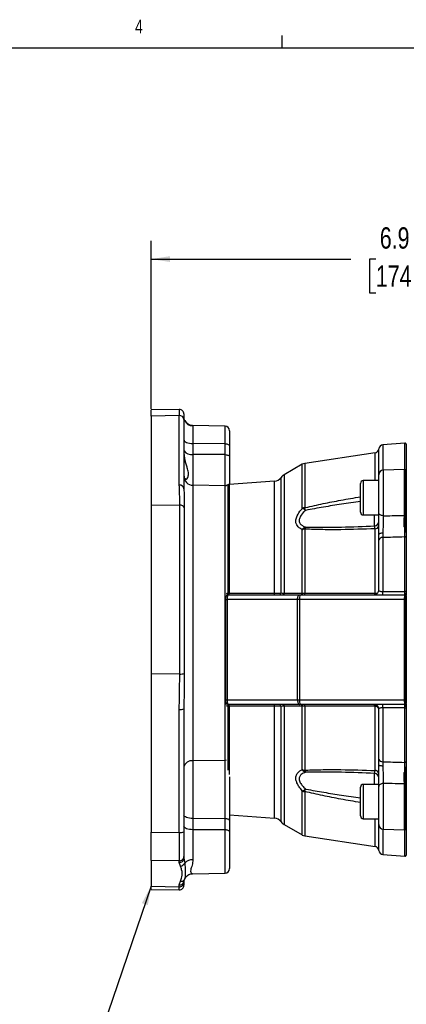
# Model space of a CAD drawing. Header units: inches. Extents: x 0.4 to 16.6, y 0.2 to 10.8.
# Tile 10 of 15: x 8.7 to 11.3, y 4.1 to 10.8. Entities that reach past the tile are written whole.
import ezdxf

# ---------------------------------------------------------------- set-up
doc = ezdxf.new("R2010")
doc.units = ezdxf.units.IN
doc.header["$MEASUREMENT"] = 0
doc.layers.add('BORDER', color=7, linetype='Continuous', lineweight=25)
doc.layers.add('SLD-0', color=7, linetype='Continuous', lineweight=25)
doc.styles.add('SLDTEXTSTYLE0', font='TXT', dxfattribs={"width": 0.75})
doc.dimstyles.new('SLDDIMSTYLE0', dxfattribs={"dimtxt": 0.145833, "dimasz": 0.13, "dimexe": 0, "dimexo": 0.0625, "dimgap": 0.036458, "dimtad": 0, "dimtih": 1, "dimtoh": 1, "dimdec": 1, "dimlfac": 2, "dimrnd": 1e-09, "dimzin": 12, "dimdsep": 46, "dimtxsty": 'SLDTEXTSTYLE0', "dimsah": 1, "dimcen": 0.09, "dimadec": 0, "dimazin": 3, "dimtfac": 1, "dimtdec": 1, "dimtofl": 0, "dimtmove": 0, "dimatfit": 3, "dimfxl": 0, "dimfrac": 2, "dimtolj": 1, "dimtzin": 12, "dimarcsym": 0})
doc.dimstyles.new('SLDDIMSTYLE2', dxfattribs={"dimtxt": 0.18, "dimasz": 0.13, "dimexe": 0, "dimexo": 0.0625, "dimgap": 0, "dimtad": 0, "dimtih": 1, "dimtoh": 1, "dimdec": 0, "dimrnd": 1e-09, "dimzin": 0, "dimdsep": 46, "dimtxsty": 'Standard', "dimsah": 1, "dimcen": 0.09, "dimadec": 0, "dimazin": 0, "dimtfac": 0.13, "dimtdec": 0, "dimtofl": 0, "dimtmove": 0, "dimatfit": 3, "dimfxl": 0, "dimfrac": 2, "dimtolj": 1, "dimtzin": 0, "dimarcsym": 0})

# ---------------------------------------------------------------- blocks, each defined once
blk = doc.blocks.new('_D_7')
at = {"layer": 'SLD-0', "color": 7}
for p, q in [((9.5735, 8.1742), (9.5735, 9.3237)), ((13.0042, 8.2849), (13.0042, 9.3237)), ((9.5735, 9.1987), (10.9387, 9.1987)), ((11.1107, 9.1987), (11.0664, 9.1987)), ((11.0664, 9.1987), (11.0664, 8.9669)), ((11.434, 9.1987), (11.4784, 9.1987)), ((11.4784, 9.1987), (11.4784, 8.9669)), ((13.0042, 9.1987), (11.6061, 9.1987)), ((11.0664, 8.9669), (11.1107, 8.9669)), ((11.4784, 8.9669), (11.434, 8.9669))]:
    blk.add_line(p, q, dxfattribs=at)
for points in [[(9.5735, 9.1987), (9.7035, 9.1787), (9.7035, 9.2187)], [(13.0042, 9.1987), (12.8742, 9.2187), (12.8742, 9.1787)]]:
    blk.add_solid(points, dxfattribs=at)
at = {"layer": 'SLD-0', "color": 7, "char_height": 0.14583, "attachment_point": 1, "style": 'SLDTEXTSTYLE0'}
for s, insert in [('6.9', (11.1378, 9.4162)), ('174', (11.1107, 9.1549))]:
    blk.add_mtext(s, dxfattribs=dict(at, insert=insert))

msp = doc.modelspace()

# ---------------------------------------------------------------- linework, layer by layer
at = {"color": 7, "linetype": 'Continuous', "lineweight": 25}
for p, q in [((9.7666, 8.1707), (9.5735, 8.1669)), ((9.5735, 8.1242), (9.5735, 8.1669)), ((9.7667, 8.1281), (9.5735, 8.1242)), ((9.5735, 8.1242), (9.5735, 7.5139)), ((9.7667, 7.6534), (9.7667, 8.1281)), ((9.7985, 8.1395), (9.7985, 8.1021)), ((9.8036, 8.0958), (9.7985, 8.1086)), ((9.7985, 8.1021), (9.7985, 7.6274)), ((9.804, 8.0939), (9.8036, 8.0958)), ((10.0803, 8.0563), (9.8572, 8.0602)), ((9.8599, 8.0583), (9.8599, 7.9372)), ((10.111, 8.0251), (10.111, 7.9218)), ((9.8599, 7.9372), (9.8599, 7.8631)), ((10.0803, 7.9355), (9.8599, 7.9372)), ((10.0803, 7.8614), (10.0803, 7.9355)), ((10.111, 7.9218), (10.111, 7.8477)), ((11.3101, 7.94), (11.1593, 7.9287)), ((11.3185, 7.933), (11.3185, 7.7527)), ((10.0803, 7.8614), (9.8599, 7.8631)), ((10.111, 7.8477), (10.111, 7.6575)), ((11.1052, 7.8741), (10.6255, 7.8014)), ((10.6081, 7.7953), (10.4829, 7.7234)), ((11.3059, 7.7608), (11.1609, 7.7557)), ((11.3185, 7.7527), (11.3185, 7.4501)), ((10.4176, 7.6804), (10.1086, 7.6573)), ((11.1307, 7.6838), (11.025, 7.6838)), ((11.1307, 7.464), (11.1307, 7.7245)), ((9.7985, 7.6274), (9.7986, 7.6215)), ((10.0803, 7.6481), (9.8599, 7.6519)), ((11.006, 7.4683), (11.006, 7.6648)), ((9.7702, 7.5167), (9.5735, 7.5139)), ((9.5735, 7.5139), (9.5735, 6.362)), ((9.7702, 6.3615), (9.7702, 7.5167)), ((9.8008, 7.4979), (9.8008, 6.3647)), ((11.025, 7.4493), (11.1307, 7.4493)), ((10.6081, 6.9145), (10.6081, 7.3484)), ((10.6255, 7.3523), (10.6255, 6.914)), ((11.1052, 6.9142), (11.1052, 7.3546)), ((11.3101, 7.3667), (11.3048, 7.3678)), ((11.3101, 7.3667), (11.3102, 7.3691)), ((11.3102, 7.3691), (11.3119, 7.3797)), ((11.3185, 7.3805), (11.3185, 7.3685)), ((11.3185, 7.3685), (11.3185, 7.3667)), ((11.3185, 7.3298), (11.3185, 7.3635)), ((11.1306, 7.2789), (11.1307, 7.3149)), ((11.1306, 6.9333), (11.1306, 7.2789)), ((11.1596, 7.3244), (11.1593, 7.2942)), ((11.1593, 7.2942), (11.1593, 6.9254)), ((11.3101, 6.9255), (11.3101, 7.2988)), ((11.3185, 7.3298), (11.3185, 6.8984)), ((10.086, 6.8718), (10.086, 6.8874)), ((10.086, 6.8718), (10.0937, 6.8718)), ((10.086, 6.1843), (10.086, 6.8718)), ((10.5752, 6.8718), (10.0937, 6.8718)), ((10.0937, 6.8718), (10.0937, 6.1843)), ((10.1016, 6.903), (10.5911, 6.903)), ((10.5898, 6.8718), (10.5752, 6.8718)), ((10.5752, 6.1843), (10.5752, 6.8718)), ((10.5898, 6.8718), (10.5898, 6.1843)), ((11.3057, 6.8718), (10.5898, 6.8718)), ((10.5911, 6.903), (11.307, 6.903)), ((11.3057, 6.5896), (11.3057, 6.8718)), ((11.3057, 6.8718), (11.3119, 6.8718)), ((11.3093, 6.9255), (11.3101, 6.9255)), ((11.311, 6.9028), (11.3114, 6.9033)), ((11.3119, 6.8718), (11.3119, 6.9026)), ((11.3119, 6.5896), (11.3119, 6.8718)), ((11.3185, 6.8718), (11.3119, 6.8718)), ((11.3185, 6.8949), (11.3185, 6.8718)), ((11.3185, 6.8718), (11.3185, 6.5896)), ((11.3057, 6.5896), (11.3119, 6.5896)), ((11.3185, 6.5896), (11.3119, 6.5896)), ((11.3185, 6.5896), (11.3185, 6.4665)), ((11.3057, 6.1843), (11.3057, 6.4665)), ((11.3057, 6.4665), (11.3119, 6.4665)), ((11.3119, 6.1843), (11.3119, 6.4665)), ((11.3185, 6.4665), (11.3119, 6.4665)), ((11.3185, 6.4665), (11.3185, 6.1843)), ((9.7702, 6.3615), (9.5735, 6.362)), ((9.5735, 6.362), (9.5735, 5.2805)), ((9.7985, 6.1316), (9.7985, 6.1237)), ((10.086, 6.1843), (10.0937, 6.1843)), ((10.086, 6.1686), (10.086, 6.1843)), ((10.0937, 6.1843), (10.5752, 6.1843)), ((10.1086, 6.1427), (10.0977, 6.1426)), ((10.5911, 6.153), (10.1016, 6.153)), ((10.5752, 6.1843), (10.5898, 6.1843)), ((10.5898, 6.1843), (11.3057, 6.1843)), ((11.307, 6.153), (10.5911, 6.153)), ((10.6081, 5.7076), (10.6081, 6.1415)), ((10.6255, 6.1421), (10.6255, 5.7037)), ((11.1052, 6.1414), (11.1016, 6.1418)), ((11.1052, 5.7014), (11.1052, 6.1414)), ((11.1217, 6.1432), (11.1245, 6.1392)), ((11.1593, 6.1306), (11.1593, 5.7618)), ((11.3057, 6.1843), (11.3119, 6.1843)), ((11.3101, 6.1305), (11.3093, 6.1305)), ((11.3101, 5.7572), (11.3101, 6.1305)), ((11.3114, 6.1527), (11.311, 6.1532)), ((11.3119, 6.1534), (11.3119, 6.1843)), ((11.3185, 6.1843), (11.3119, 6.1843)), ((11.3185, 6.1843), (11.3185, 6.1611)), ((11.3185, 6.1571), (11.3185, 5.7262)), ((9.7667, 5.2782), (9.7667, 6.1194)), ((9.7985, 6.1237), (9.7985, 5.2826)), ((11.1306, 5.7771), (11.1306, 6.1227)), ((10.0803, 5.7709), (9.8599, 5.7683)), ((9.8599, 5.7683), (9.8599, 5.3733)), ((10.0803, 5.3718), (10.0803, 5.7709)), ((11.1307, 5.7411), (11.1306, 5.7771)), ((11.1593, 5.7618), (11.1596, 5.7316)), ((11.3185, 5.6918), (11.3185, 5.7262)), ((10.111, 5.658), (10.111, 5.3601)), ((11.3048, 5.6883), (11.3101, 5.6893)), ((11.3102, 5.687), (11.3101, 5.6893)), ((11.3119, 5.6763), (11.3102, 5.687)), ((11.3185, 5.6893), (11.3185, 5.6875)), ((11.3185, 5.6875), (11.3185, 5.6755)), ((11.1307, 5.6068), (11.025, 5.6068)), ((11.1307, 5.3316), (11.1307, 5.592)), ((11.3185, 5.6059), (11.3185, 5.3033)), ((11.006, 5.3913), (11.006, 5.5878)), ((10.111, 5.3985), (10.4176, 5.3756)), ((10.0803, 5.3718), (9.8599, 5.3733)), ((9.8599, 5.3733), (9.8599, 5.2968)), ((10.0803, 5.2954), (10.0803, 5.3718)), ((10.111, 5.3601), (10.111, 5.2837)), ((10.4829, 5.3327), (10.6081, 5.2607)), ((11.025, 5.3723), (11.1307, 5.3723)), ((9.5735, 5.2805), (9.7667, 5.2782)), ((9.5735, 5.0871), (9.5735, 5.2805)), ((9.7985, 5.2826), (9.7985, 5.1133)), ((9.8599, 5.2968), (9.8599, 5.0904)), ((10.0803, 5.2954), (9.8599, 5.2968)), ((10.111, 5.2837), (10.111, 5.031)), ((10.6255, 5.2546), (11.1052, 5.1819)), ((11.1609, 5.3003), (11.3059, 5.2953)), ((11.3185, 5.3033), (11.3185, 5.123)), ((11.1593, 5.1273), (11.3101, 5.1161)), ((9.7667, 5.0847), (9.5735, 5.0871)), ((9.5735, 5.0871), (9.5735, 4.9108)), ((9.7667, 5.0727), (9.7667, 5.0847)), ((9.7743, 5.0475), (9.7667, 5.0727)), ((9.7985, 5.1133), (9.7985, 5.1013)), ((9.7985, 5.1013), (9.8036, 5.069)), ((9.8572, 4.9958), (10.0803, 4.9997)), ((9.7667, 4.9189), (9.7743, 4.9439)), ((9.7667, 4.9069), (9.7667, 4.9189)), ((9.8036, 4.9602), (9.7985, 4.9475)), ((9.7985, 4.9475), (9.7985, 4.9355)), ((9.7985, 4.9355), (9.7985, 4.9165)), ((9.8036, 4.9602), (9.8017, 4.9564)), ((9.5735, 4.9108), (9.7667, 4.9069)), ((9.5735, 4.8891), (9.5735, 4.9108)), ((9.5735, 4.8891), (9.7666, 4.8853))]:
    msp.add_line(p, q, dxfattribs=at)
at = {"color": 8, "linetype": 'Continuous', "lineweight": 25}
for p, q in [((9.8572, 8.0599), (9.8599, 8.0583)), ((10.0803, 7.9355), (10.0803, 8.0563)), ((11.1306, 7.6838), (11.1306, 7.9007)), ((11.1593, 7.9287), (11.1593, 7.7556)), ((11.3101, 7.7606), (11.3101, 7.94)), ((9.8599, 7.8631), (9.8599, 7.6519)), ((10.0803, 7.6481), (10.0803, 7.8614)), ((11.1052, 7.6838), (11.1052, 7.8741)), ((10.6081, 7.494), (10.6081, 7.7953)), ((10.6255, 7.8014), (10.6255, 7.4986)), ((11.1609, 7.7557), (11.1609, 7.4437)), ((11.3059, 7.4451), (11.3059, 7.7608)), ((11.3119, 7.4453), (11.3119, 7.7604)), ((10.4176, 6.9134), (10.4176, 7.6804)), ((10.4635, 6.9156), (10.4635, 7.706)), ((10.4829, 7.7234), (10.4829, 6.9143)), ((11.025, 7.6838), (11.025, 7.4493)), ((9.8599, 7.6519), (9.8599, 5.7683)), ((10.0803, 5.7709), (10.0803, 7.6481)), ((10.0977, 7.6555), (10.0977, 6.9135)), ((10.1086, 7.6573), (10.1086, 6.9133)), ((11.1023, 7.3737), (11.1023, 7.4493)), ((10.0977, 6.1426), (10.0977, 5.7044)), ((10.1086, 6.1427), (10.1086, 5.675)), ((10.4176, 5.3756), (10.4176, 6.1426)), ((10.4635, 5.3501), (10.4635, 6.1404)), ((10.4829, 6.1418), (10.4829, 5.3327)), ((11.1023, 5.6068), (11.1023, 5.6823)), ((11.025, 5.6068), (11.025, 5.3723)), ((11.1609, 5.6123), (11.1609, 5.3003)), ((11.3059, 5.2953), (11.3059, 5.611)), ((11.3119, 5.2956), (11.3119, 5.6107)), ((10.6081, 5.2607), (10.6081, 5.5621)), ((10.6255, 5.5574), (10.6255, 5.2546)), ((11.1052, 5.1819), (11.1052, 5.3723)), ((11.1306, 5.1553), (11.1306, 5.3723)), ((10.0803, 4.9997), (10.0803, 5.2954)), ((11.1593, 5.3004), (11.1593, 5.1273)), ((11.3101, 5.1161), (11.3101, 5.2954))]:
    msp.add_line(p, q, dxfattribs=at)
at = {"color": 7, "linetype": 'Continuous', "lineweight": 25, "flags": 128}
for points in [[(9.7985, 7.9646), (9.7996, 7.9593), (9.8031, 7.9542), (9.8088, 7.9495), (9.8164, 7.9454), (9.8257, 7.942), (9.8363, 7.9394), (9.8478, 7.9378), (9.8599, 7.9372)], [(10.0803, 7.9355), (10.0863, 7.9352), (10.092, 7.9344), (10.0973, 7.9331), (10.102, 7.9314), (10.1058, 7.9294), (10.1086, 7.927), (10.1104, 7.9245), (10.111, 7.9218)], [(10.0803, 7.8614), (10.0863, 7.8611), (10.092, 7.8603), (10.0973, 7.859), (10.102, 7.8573), (10.1058, 7.8552), (10.1086, 7.8529), (10.1104, 7.8503), (10.111, 7.8477)], [(10.0875, 7.6471), (10.0863, 7.6474), (10.0803, 7.6481)], [(11.1609, 7.4437), (11.155, 7.4443), (11.1493, 7.4455), (11.1441, 7.4474), (11.1395, 7.4499), (11.1358, 7.453), (11.133, 7.4564), (11.1313, 7.4602), (11.1307, 7.464)], [(11.1596, 7.3244), (11.1539, 7.3241), (11.1484, 7.3235), (11.1434, 7.3226), (11.1391, 7.3214), (11.1355, 7.32), (11.1329, 7.3184), (11.1313, 7.3167), (11.1307, 7.3149)], [(11.3185, 7.2946), (11.3183, 7.2954), (11.3178, 7.2963), (11.317, 7.297), (11.316, 7.2977), (11.3147, 7.2982), (11.3132, 7.2986), (11.3117, 7.2988), (11.3101, 7.2988)], [(10.1086, 6.9133), (10.1397, 6.9133), (10.2643, 6.9134), (10.4176, 6.9134)], [(10.4829, 6.9143), (10.4824, 6.9119), (10.4818, 6.9097), (10.481, 6.9078), (10.48, 6.9061), (10.4789, 6.9048), (10.4777, 6.9038), (10.4764, 6.9032), (10.4751, 6.903)], [(10.5752, 6.8718), (10.5756, 6.8779), (10.5765, 6.8837), (10.5779, 6.8891), (10.5799, 6.8939), (10.5823, 6.8977), (10.585, 6.9006), (10.588, 6.9024), (10.5911, 6.903)], [(10.6081, 6.9145), (10.6076, 6.9121), (10.607, 6.9099), (10.6062, 6.9079), (10.6052, 6.9062), (10.6041, 6.9048), (10.6029, 6.9038), (10.6016, 6.9032), (10.6003, 6.903)], [(11.1593, 6.9254), (11.2217, 6.9254), (11.3093, 6.9255)], [(11.3119, 6.4665), (11.3119, 6.4821), (11.3119, 6.5446), (11.3119, 6.5896)], [(10.4176, 6.1426), (10.3865, 6.1426), (10.2619, 6.1426), (10.1086, 6.1427)], [(10.4751, 6.153), (10.4764, 6.1528), (10.4777, 6.1522), (10.4789, 6.1512), (10.48, 6.1499), (10.481, 6.1482), (10.4818, 6.1463), (10.4824, 6.1441), (10.4829, 6.1418)], [(10.5752, 6.1843), (10.5756, 6.1782), (10.5765, 6.1723), (10.5779, 6.1669), (10.5799, 6.1622), (10.5823, 6.1583), (10.585, 6.1554), (10.588, 6.1536), (10.5911, 6.153)], [(10.6003, 6.153), (10.6016, 6.1528), (10.6029, 6.1522), (10.6041, 6.1512), (10.6052, 6.1498), (10.6062, 6.1481), (10.607, 6.1461), (10.6076, 6.1439), (10.6081, 6.1415)], [(11.3093, 6.1305), (11.247, 6.1306), (11.1593, 6.1306)], [(11.1596, 5.7316), (11.1539, 5.7319), (11.1484, 5.7325), (11.1434, 5.7334), (11.1391, 5.7346), (11.1355, 5.736), (11.1329, 5.7376), (11.1313, 5.7393), (11.1307, 5.7411)], [(11.3185, 5.7614), (11.3183, 5.7606), (11.3178, 5.7597), (11.317, 5.759), (11.316, 5.7583), (11.3147, 5.7578), (11.3132, 5.7574), (11.3117, 5.7572), (11.3101, 5.7572)], [(11.1609, 5.6123), (11.155, 5.6118), (11.1493, 5.6105), (11.1441, 5.6086), (11.1395, 5.6061), (11.1358, 5.603), (11.133, 5.5996), (11.1313, 5.5959), (11.1307, 5.592)], [(9.8599, 5.3733), (9.8478, 5.3738), (9.8363, 5.3752), (9.8257, 5.3773), (9.8164, 5.3803), (9.8088, 5.3838), (9.8031, 5.3878), (9.7996, 5.3921), (9.7985, 5.3967)], [(9.8599, 5.2968), (9.8478, 5.2973), (9.8363, 5.2987), (9.8257, 5.3009), (9.8164, 5.3038), (9.8088, 5.3073), (9.8031, 5.3113), (9.7996, 5.3157), (9.7985, 5.3202)], [(10.111, 5.3601), (10.1104, 5.3624), (10.1086, 5.3645), (10.1058, 5.3666), (10.102, 5.3683), (10.0973, 5.3698), (10.092, 5.3709), (10.0863, 5.3716), (10.0803, 5.3718)], [(10.111, 5.2837), (10.1104, 5.2859), (10.1086, 5.2881), (10.1058, 5.2901), (10.102, 5.2919), (10.0973, 5.2933), (10.092, 5.2944), (10.0863, 5.2951), (10.0803, 5.2954)]]:
    msp.add_lwpolyline(points, dxfattribs=at)
at = {"color": 8, "linetype": 'Continuous', "lineweight": 25, "flags": 128}
msp.add_lwpolyline([(10.0875, 5.7716), (10.0863, 5.7714), (10.0803, 5.7709)], dxfattribs=at)
at = {"color": 7, "linetype": 'Continuous', "lineweight": 25}
for centre, radius, start, end in [((9.7672, 8.1395), 0.0313, 0, 91.14288), ((9.7695, 8.0991), 0.0291, 5.94542, 95.69791), ((9.8608, 8.1208), 0.0625, 203.62534, 269.12427), ((10.0797, 8.0251), 0.0313, 0, 89), ((9.85, 7.9273), 0.065, 218.29799, 278.76591), ((11.1007, 7.9038), 0.03, 278.6206, 354.1396), ((11.1617, 7.8976), 0.0313, 94.27043, 174.1396), ((11.3106, 7.9322), 0.00781, 0, 94.27043), ((10.633, 7.752), 0.05, 98.6206, 119.89158), ((11.162, 7.7245), 0.0312, 92, 180), ((11.307, 7.7295), 0.0313, 81.0288, 92), ((11.3106, 7.7527), 0.00781, 0, 81.0288), ((9.861, 7.7144), 0.0625, 180, 269), ((10.413, 7.7427), 0.0625, 274.27043, 323.9524), ((10.514, 7.6692), 0.0625, 119.89158, 143.9524), ((11.025, 7.6648), 0.019, 90, 180), ((9.7695, 7.6244), 0.0291, 5.94542, 95.69791), ((10.1016, 7.6404), 0.0156, 104.40046, 154.5646), ((10.1132, 7.595), 0.0625, 94.27043, 104.40046), ((9.7722, 7.4858), 0.031, 22.90593, 93.77449), ((10.6323, 7.438), 0.0609, 96.40191, 113.41754), ((10.5682, 7.402), 0.1003, 51.64643, 66.54125), ((10.0663, 7.3373), 0.5821, 14.25325, 16.0881), ((11.025, 7.4683), 0.019, 180, 270), ((11.307, 7.4948), 0.0497, 268.74007, 275.62519), ((11.3123, 7.4516), 0.00635, 266.15644, 346.27012), ((10.6501, 7.3187), 0.0515, 112.53868, 144.72713), ((10.632, 7.283), 0.0696, 95.37485, 110.11036), ((10.6782, 7.3416), 0.0537, 152.77302, 168.51116), ((11.1008, 7.4037), 0.03, 272.93071, 359.93949), ((11.1071, 7.3789), 0.0244, 265.54637, 345.5192), ((11.3123, 5.6648), 1.702, 89.79234, 90.07353), ((11.3124, 7.3398), 0.0293, 77.99544, 94.13357), ((11.3133, 7.3953), 0.0157, 264.67874, 289.13019), ((11.156, 7.2658), 0.0286, 83.33285, 152.69799), ((10.1016, 6.8874), 0.0156, 90, 180), ((10.0799, 6.9113), 0.0288, 343.17028, 3.9508), ((10.3885, 6.9114), 0.0292, 343.30047, 3.94944), ((10.4497, 6.9168), 0.0138, 274.70219, 355.14463), ((10.78, 6.8796), 0.1904, 172.92332, 182.34821), ((10.6084, 6.9119), 0.0173, 329.03098, 6.80817), ((11.0992, 6.9343), 0.0313, 270.01051, 345.96109), ((11.0788, 6.9132), 0.0264, 337.91747, 2.22607), ((11.0938, 6.9209), 0.0657, 344.19636, 3.94634), ((11.4959, 6.8796), 0.1904, 172.92332, 182.34821), ((11.2435, 6.9209), 0.066, 344.23215, 3.94649), ((11.307, 6.8718), 0.0312, 81.0288, 90), ((11.3121, 6.9163), 0.00945, 48.04043, 102.67508), ((11.3106, 6.895), 0.00781, 0.01046, 87.39262), ((11.3107, 6.8956), 0.00773, 0.46015, 85.14819), ((11.3106, 6.8949), 0.00781, 0, 81.0288), ((9.7754, 6.4601), 0.0987, 266.95199, 284.90362), ((10.1016, 6.1686), 0.0156, 180, 270), ((10.0799, 6.1447), 0.0288, 356.0492, 16.82972), ((10.3885, 6.1446), 0.0292, 356.05056, 16.69953), ((10.4497, 6.1392), 0.0138, 4.85537, 85.29781), ((10.78, 6.1765), 0.1904, 177.65179, 187.07668), ((10.6084, 6.1441), 0.0173, 353.19183, 30.96902), ((11.0992, 6.1218), 0.0313, 34.48138, 89.98949), ((11.0839, 6.144), 0.0178, 353.13907, 30.50095), ((11.0938, 6.1351), 0.0657, 356.05366, 15.80364), ((11.4959, 6.1765), 0.1904, 177.65179, 187.07668), ((11.307, 6.1843), 0.0313, 270, 278.9712), ((11.2435, 6.1351), 0.066, 356.05351, 15.76785), ((11.3121, 6.1398), 0.00945, 257.32492, 311.95957), ((11.3106, 6.161), 0.00781, 272.60738, 359.98954), ((11.3107, 6.1604), 0.00773, 274.85181, 359.53985), ((11.3106, 6.1611), 0.00781, 278.9712, 0), ((9.7746, 6.1799), 0.061, 262.56677, 293.06005), ((9.8521, 5.7138), 0.055, 81.91222, 167.1295), ((11.156, 5.7902), 0.0286, 207.30201, 276.66715), ((10.632, 5.773), 0.0696, 249.88964, 264.62515), ((10.6501, 5.7373), 0.0515, 215.27287, 247.46132), ((10.6782, 5.7144), 0.0537, 191.48884, 207.22698), ((11.1008, 5.6524), 0.03, 0.06051, 87.06929), ((11.1071, 5.6771), 0.0244, 14.4808, 94.45363), ((11.3123, 7.3912), 1.702, 269.92647, 270.20766), ((11.3124, 5.7162), 0.0293, 265.86643, 282.00456), ((11.3133, 5.6607), 0.0157, 70.86981, 95.32126), ((11.025, 5.5878), 0.019, 90, 180), ((11.307, 5.5613), 0.0497, 84.37481, 91.25993), ((11.3123, 5.6044), 0.00635, 13.72988, 93.84356), ((10.5682, 5.654), 0.1003, 293.45875, 308.35357), ((10.6323, 5.618), 0.0609, 246.58246, 263.59809), ((10.0663, 5.7187), 0.5821, 343.9119, 345.74675), ((11.025, 5.3913), 0.019, 180, 270), ((10.413, 5.3133), 0.0625, 36.0476, 85.72957), ((10.514, 5.3868), 0.0625, 216.0476, 240.10842), ((11.162, 5.3316), 0.0312, 180, 268), ((9.7746, 5.3387), 0.061, 262.56677, 293.06005), ((10.633, 5.304), 0.05, 240.10842, 261.3794), ((11.307, 5.3265), 0.0313, 268, 278.9712), ((11.3106, 5.3033), 0.00781, 278.9712, 0), ((11.1007, 5.1522), 0.03, 5.8604, 81.3794), ((11.1617, 5.1585), 0.0313, 185.8604, 265.72957), ((11.3106, 5.1238), 0.00781, 265.72957, 0), ((9.7684, 5.1147), 0.03, 266.59341, 357.23769), ((9.7684, 5.1027), 0.03, 266.59341, 357.23769), ((9.7718, 5.0815), 0.0341, 274.18581, 338.51024), ((9.8554, 5.0175), 0.0731, 86.49999, 135.20509), ((10.0797, 5.031), 0.0313, 271, 0), ((9.7672, 4.9165), 0.0313, 268.88204, 0), ((9.7684, 4.9489), 0.03, 266.59341, 357.23769), ((9.7684, 4.9369), 0.03, 266.59341, 357.23769)]:
    msp.add_arc(centre, radius, start, end, dxfattribs=at)
at = {"color": 8, "linetype": 'Continuous', "lineweight": 25}
for centre, radius, start, end in [((28.7925, 8.1831), 19.0259, 180.03742, 180.16591), ((10.0982, 6.8922), 0.0213, 91.30148, 120.15598), ((10.0982, 6.1639), 0.0213, 239.84402, 268.69852), ((11.0746, 6.1507), 0.032, 343.07263, 2.51233), ((9.7782, 4.9715), 0.0279, 261.89021, 327.18099)]:
    msp.add_arc(centre, radius, start, end, dxfattribs=at)
at = {"color": 7, "linetype": 'Continuous', "lineweight": 25}
for centre, major_axis, ratio, start_param, end_param in [((10.1016, 6.8718), (0, 0.0312), 0.25351, 0, 1.570796), ((10.1016, 6.1843), (0, 0.0313), 0.25351, 1.570796, 3.141593), ((9.7672, 5.3131), (0.0004, 0.25), 0.001991, 1.711051, 2.722704)]:
    msp.add_ellipse(centre, major_axis=major_axis, ratio=ratio, start_param=start_param, end_param=end_param, dxfattribs=at)
at = {"color": 8, "linetype": 'Continuous', "lineweight": 25}
msp.add_ellipse((9.7672, 5.1353), major_axis=(0.0006, 0.25), ratio=0.000217, start_param=3.141589, end_param=3.560401, dxfattribs=at)
at = {"color": 7, "linetype": 'Continuous', "lineweight": 25}
for points, knots in [([(9.8573, 8.0606), (9.8544, 8.0606), (9.8467, 8.0607), (9.8335, 8.065), (9.8194, 8.0739), (9.8094, 8.0843), (9.806, 8.0921), (9.805, 8.0944)], [0, 0, 0, 0, 0.138752, 0.375572, 0.617631, 0.887595, 1, 1, 1, 1]), ([(9.7985, 7.7197), (9.799, 7.7147), (9.8, 7.7047), (9.8068, 7.6953), (9.8161, 7.6931), (9.8241, 7.7021), (9.8289, 7.717), (9.8306, 7.7351), (9.8248, 7.7599), (9.8155, 7.7896), (9.8078, 7.8188), (9.8015, 7.8515), (9.7998, 7.8751), (9.7989, 7.887)], [0, 0, 0, 0, 0.058988, 0.117773, 0.206919, 0.350476, 0.425411, 0.502334, 0.630258, 0.714506, 0.801089, 0.899492, 1, 1, 1, 1]), ([(9.7702, 7.5167), (9.7701, 7.5274), (9.7696, 7.5729), (9.7679, 7.6184), (9.7667, 7.6534)], [0, 0, 0, 0, 0.233337, 1, 1, 1, 1]), ([(10.6081, 7.3484), (10.6004, 7.3524), (10.5872, 7.3592), (10.5733, 7.3737), (10.5642, 7.3911), (10.5626, 7.4149), (10.5733, 7.4478), (10.5914, 7.4745), (10.6053, 7.4907), (10.6081, 7.494)], [0, 0, 0, 0, 0.162162, 0.279449, 0.396439, 0.554663, 0.712236, 0.942879, 1, 1, 1, 1]), ([(10.6304, 7.4806), (10.6276, 7.478), (10.6141, 7.4655), (10.5961, 7.4446), (10.5853, 7.419), (10.586, 7.405), (10.5905, 7.3919), (10.5977, 7.3834), (10.6125, 7.3731), (10.6228, 7.3692), (10.6304, 7.3662)], [0, 0, 0, 0, 0.060426, 0.295827, 0.448101, 0.575654, 0.598782, 0.771911, 0.830481, 1, 1, 1, 1]), ([(11.1307, 7.3149), (11.1307, 7.3183), (11.1307, 7.3385), (11.1307, 7.3776), (11.1307, 7.4265), (11.1307, 7.4524), (11.1307, 7.464)], [0, 0, 0, 0, 0.067291, 0.398, 0.728909, 1, 1, 1, 1]), ([(11.1609, 7.4437), (11.1607, 7.4344), (11.1603, 7.4137), (11.1598, 7.3746), (11.1597, 7.3433), (11.1596, 7.3272), (11.1596, 7.3244)], [0, 0, 0, 0, 0.271237, 0.602164, 0.932744, 1, 1, 1, 1]), ([(11.1609, 7.4437), (11.1814, 7.4439), (11.2297, 7.4443), (11.278, 7.4448), (11.3059, 7.4451)], [0, 0, 0, 0, 0.423273, 1, 1, 1, 1]), ([(11.3048, 7.3678), (11.3049, 7.3712), (11.305, 7.385), (11.3053, 7.4127), (11.3057, 7.4332), (11.3059, 7.4451)], [0, 0, 0, 0, 0.125551, 0.495144, 1, 1, 1, 1]), ([(11.3119, 7.3797), (11.3119, 7.3936), (11.3119, 7.4126), (11.3119, 7.4337), (11.3119, 7.4416), (11.3119, 7.4453)], [0, 0, 0, 0, 0.587208, 0.805748, 1, 1, 1, 1]), ([(11.3185, 7.4501), (11.3185, 7.4415), (11.3185, 7.4206), (11.3185, 7.3953), (11.3185, 7.3805)], [0, 0, 0, 0, 0.4123322, 1, 1, 1, 1]), ([(11.1052, 7.3546), (11.0271, 7.352), (10.9078, 7.3481), (10.7478, 7.3478), (10.6663, 7.3508), (10.6255, 7.3523)], [0, 0, 0, 0, 0.486338, 0.743005, 1, 1, 1, 1]), ([(10.6304, 7.3662), (10.6319, 7.3662), (10.6734, 7.3651), (10.7552, 7.3644), (10.9109, 7.3663), (11.0268, 7.3708), (11.1023, 7.3737)], [0, 0, 0, 0, 0.009851, 0.265541, 0.521513, 1, 1, 1, 1]), ([(11.1052, 7.3546), (11.1051, 7.3567), (11.1048, 7.363), (11.1038, 7.371), (11.1028, 7.3728), (11.1023, 7.3737)], [0, 0, 0, 0, 0.191451, 0.594457, 1, 1, 1, 1]), ([(11.3048, 7.3678), (11.3049, 7.3678), (11.3072, 7.3718), (11.3095, 7.3758), (11.3119, 7.3797)], [0, 0, 0, 0, 0.015887, 1, 1, 1, 1]), ([(11.3102, 7.3691), (11.3091, 7.3688), (11.3074, 7.3684), (11.3056, 7.3679), (11.3049, 7.3678), (11.3048, 7.3678)], [0, 0, 0, 0, 0.615731, 0.960281, 1, 1, 1, 1]), ([(11.3101, 7.2988), (11.3101, 7.3113), (11.31, 7.3284), (11.3101, 7.3521), (11.3101, 7.362), (11.3101, 7.3667)], [0, 0, 0, 0, 0.584451, 0.802874, 1, 1, 1, 1]), ([(11.3185, 7.3667), (11.3185, 7.3561), (11.3185, 7.3306), (11.3185, 7.3079), (11.3185, 7.2946)], [0, 0, 0, 0, 0.415109, 1, 1, 1, 1]), ([(11.3101, 7.2988), (11.2824, 7.298), (11.2322, 7.2964), (11.182, 7.2949), (11.1593, 7.2942)], [0, 0, 0, 0, 0.549647, 1, 1, 1, 1]), ([(10.086, 6.8874), (10.086, 6.8876), (10.086, 6.888), (10.086, 6.8898), (10.086, 6.8922), (10.086, 6.8922)], [0, 0, 0, 0, 0.3904976, 0.996969, 1, 1, 1, 1]), ([(10.0977, 6.9135), (10.098, 6.9119), (10.0987, 6.9086), (10.0999, 6.9052), (10.1009, 6.9033), (10.1014, 6.9031), (10.1016, 6.903)], [0, 0, 0, 0, 0.26962, 0.544282, 0.822953, 1, 1, 1, 1]), ([(10.0977, 6.9135), (10.1002, 6.9134), (10.1038, 6.9134), (10.1075, 6.9133), (10.1086, 6.9133)], [0, 0, 0, 0, 0.70633, 1, 1, 1, 1]), ([(10.4176, 6.9134), (10.4216, 6.9135), (10.4327, 6.9136), (10.4496, 6.9143), (10.4589, 6.9152), (10.4635, 6.9156)], [0, 0, 0, 0, 0.22286, 0.613289, 1, 1, 1, 1]), ([(10.4635, 6.9156), (10.4681, 6.9152), (10.4738, 6.9147), (10.4814, 6.9143), (10.4829, 6.9143)], [0, 0, 0, 0, 0.798196, 1, 1, 1, 1]), ([(10.4829, 6.9143), (10.4918, 6.9143), (10.5335, 6.9144), (10.5753, 6.9144), (10.6081, 6.9145)], [0, 0, 0, 0, 0.213576, 1, 1, 1, 1]), ([(10.6081, 6.9145), (10.6129, 6.9143), (10.6185, 6.9141), (10.6246, 6.914), (10.6255, 6.914)], [0, 0, 0, 0, 0.8482658, 1, 1, 1, 1]), ([(10.6255, 6.914), (10.6358, 6.914), (10.6872, 6.914), (10.8471, 6.9141), (10.9968, 6.9141), (11.1052, 6.9142)], [0, 0, 0, 0, 0.06434, 0.321699, 1, 1, 1, 1]), ([(11.1052, 6.9142), (11.1079, 6.9143), (11.1139, 6.9145), (11.1207, 6.9152), (11.1239, 6.9158), (11.125, 6.916)], [0, 0, 0, 0, 0.342073, 0.78066, 1, 1, 1, 1]), ([(11.1292, 6.9267), (11.1295, 6.9273), (11.1303, 6.9294), (11.1304, 6.9316), (11.1306, 6.9333), (11.1306, 6.9333)], [0, 0, 0, 0, 0.273959, 0.979076, 1, 1, 1, 1]), ([(11.1306, 6.9333), (11.1307, 6.9331), (11.1312, 6.9318), (11.1339, 6.9298), (11.1403, 6.9275), (11.149, 6.9259), (11.1559, 6.9256), (11.1593, 6.9254)], [0, 0, 0, 0, 0.062631, 0.318116, 0.556054, 0.780978, 1, 1, 1, 1]), ([(11.3114, 6.9033), (11.3112, 6.9032), (11.3108, 6.903), (11.3104, 6.9029), (11.3101, 6.9029), (11.31, 6.9029), (11.3099, 6.9029), (11.3099, 6.9029), (11.3098, 6.9029), (11.3098, 6.9029)], [0, 0, 0, 0, 0.41408, 0.681924, 0.827571, 0.906582, 0.9494, 0.972688, 1, 1, 1, 1]), ([(11.311, 6.9028), (11.3108, 6.9028), (11.3105, 6.9028), (11.3101, 6.9029), (11.3099, 6.9029), (11.3098, 6.9029)], [0, 0, 0, 0, 0.435445, 0.910711, 1, 1, 1, 1]), ([(11.3114, 6.9033), (11.3111, 6.9043), (11.3106, 6.9064), (11.3102, 6.9136), (11.3101, 6.9206), (11.3101, 6.9247), (11.3101, 6.9255)], [0, 0, 0, 0, 0.313411, 0.625136, 0.931879, 1, 1, 1, 1]), ([(11.3185, 6.9233), (11.3185, 6.9223), (11.3185, 6.9172), (11.3185, 6.9086), (11.3185, 6.901), (11.3185, 6.899), (11.3185, 6.8984)], [0, 0, 0, 0, 0.083749, 0.460546, 0.842234, 1, 1, 1, 1]), ([(11.3057, 6.4665), (11.3057, 6.4873), (11.3057, 6.5283), (11.3057, 6.5694), (11.3057, 6.5896)], [0, 0, 0, 0, 0.507779, 1, 1, 1, 1]), ([(9.7667, 6.1194), (9.7668, 6.1382), (9.7676, 6.2189), (9.7691, 6.2996), (9.7702, 6.3615)], [0, 0, 0, 0, 0.233345, 1, 1, 1, 1]), ([(10.086, 6.153), (10.086, 6.1531), (10.086, 6.1565), (10.086, 6.1619), (10.086, 6.1676), (10.086, 6.1683), (10.086, 6.1686)], [0, 0, 0, 0, 0.016084, 0.344593, 0.672269, 1, 1, 1, 1]), ([(10.1016, 6.153), (10.1013, 6.1528), (10.1006, 6.1525), (10.0994, 6.1497), (10.0984, 6.1462), (10.0979, 6.1435), (10.0977, 6.1426)], [0, 0, 0, 0, 0.277181, 0.558268, 0.839313, 1, 1, 1, 1]), ([(10.4635, 6.1404), (10.4589, 6.1409), (10.4496, 6.1417), (10.4327, 6.1424), (10.4216, 6.1425), (10.4176, 6.1426)], [0, 0, 0, 0, 0.386711, 0.77714, 1, 1, 1, 1]), ([(10.4829, 6.1418), (10.4814, 6.1417), (10.4738, 6.1413), (10.4681, 6.1408), (10.4635, 6.1404)], [0, 0, 0, 0, 0.201804, 1, 1, 1, 1]), ([(10.6081, 6.1415), (10.5992, 6.1415), (10.5574, 6.1416), (10.5157, 6.1417), (10.4829, 6.1418)], [0, 0, 0, 0, 0.213576, 1, 1, 1, 1]), ([(10.6255, 6.1421), (10.6204, 6.142), (10.6143, 6.1418), (10.6089, 6.1416), (10.6081, 6.1415)], [0, 0, 0, 0, 0.841731, 1, 1, 1, 1]), ([(11.1016, 6.1418), (11.0925, 6.1418), (11.0423, 6.1418), (10.8836, 6.1419), (10.734, 6.142), (10.6255, 6.1421)], [0, 0, 0, 0, 0.057264, 0.31657, 1, 1, 1, 1]), ([(11.1306, 6.1227), (11.1306, 6.1227), (11.1302, 6.1252), (11.1281, 6.1302), (11.1214, 6.1363), (11.1132, 6.14), (11.1074, 6.141), (11.1052, 6.1414)], [0, 0, 0, 0, 0.00358, 0.287392, 0.570056, 0.83605, 1, 1, 1, 1]), ([(11.1593, 6.1306), (11.1559, 6.1304), (11.149, 6.1301), (11.1403, 6.1285), (11.1339, 6.1263), (11.1312, 6.1242), (11.1307, 6.1229), (11.1306, 6.1227)], [0, 0, 0, 0, 0.219022, 0.443946, 0.681884, 0.937369, 1, 1, 1, 1]), ([(11.3098, 6.1531), (11.3099, 6.1531), (11.3101, 6.1532), (11.3105, 6.1532), (11.3108, 6.1532), (11.311, 6.1532)], [0, 0, 0, 0, 0.089289, 0.555067, 1, 1, 1, 1]), ([(11.3098, 6.1531), (11.3098, 6.1531), (11.3099, 6.1531), (11.3099, 6.1531), (11.3099, 6.1531), (11.31, 6.1531), (11.3102, 6.1531), (11.3105, 6.1531), (11.3109, 6.153), (11.3112, 6.1528), (11.3114, 6.1527)], [0, 0, 0, 0, 0.027311, 0.0387, 0.059038, 0.108993, 0.201155, 0.370974, 0.682974, 1, 1, 1, 1]), ([(11.3101, 6.1305), (11.3101, 6.1338), (11.3102, 6.1404), (11.3105, 6.1479), (11.311, 6.1515), (11.3113, 6.1525), (11.3114, 6.1527)], [0, 0, 0, 0, 0.302993, 0.606675, 0.914232, 1, 1, 1, 1]), ([(11.3185, 6.1577), (11.3185, 6.1565), (11.3185, 6.1537), (11.3185, 6.145), (11.3185, 6.1368), (11.3185, 6.1327)], [0, 0, 0, 0, 0.255428, 0.627666, 1, 1, 1, 1]), ([(11.1307, 5.592), (11.1307, 5.6065), (11.1307, 5.6355), (11.1307, 5.6886), (11.1307, 5.7241), (11.1307, 5.7409), (11.1307, 5.7411)], [0, 0, 0, 0, 0.332453, 0.664935, 0.996731, 1, 1, 1, 1]), ([(11.1593, 5.7618), (11.182, 5.7611), (11.2322, 5.7596), (11.2824, 5.7581), (11.3101, 5.7572)], [0, 0, 0, 0, 0.450353, 1, 1, 1, 1]), ([(11.1596, 5.7316), (11.1596, 5.7315), (11.1596, 5.718), (11.1598, 5.6896), (11.1602, 5.6471), (11.1607, 5.6239), (11.1609, 5.6123)], [0, 0, 0, 0, 0.003267, 0.334916, 0.667383, 1, 1, 1, 1]), ([(11.3101, 5.6893), (11.3101, 5.7033), (11.3101, 5.7226), (11.3101, 5.7447), (11.3101, 5.7532), (11.3101, 5.7572)], [0, 0, 0, 0, 0.58447, 0.803004, 1, 1, 1, 1]), ([(11.3185, 5.7614), (11.3185, 5.7522), (11.3185, 5.7299), (11.3185, 5.7043), (11.3185, 5.6893)], [0, 0, 0, 0, 0.415102, 1, 1, 1, 1]), ([(10.6081, 5.5621), (10.6004, 5.5713), (10.5872, 5.5872), (10.5733, 5.611), (10.5642, 5.6346), (10.5626, 5.6595), (10.5733, 5.6852), (10.5914, 5.6997), (10.6053, 5.7063), (10.6081, 5.7076)], [0, 0, 0, 0, 0.162162, 0.279449, 0.396439, 0.554663, 0.712236, 0.942879, 1, 1, 1, 1]), ([(10.6304, 5.6898), (10.6276, 5.6888), (10.6141, 5.684), (10.5961, 5.6734), (10.5853, 5.6539), (10.586, 5.6395), (10.5905, 5.6239), (10.5977, 5.6112), (10.6125, 5.5926), (10.6228, 5.5827), (10.6304, 5.5754)], [0, 0, 0, 0, 0.060426, 0.295827, 0.448101, 0.575654, 0.598782, 0.771911, 0.830481, 1, 1, 1, 1]), ([(10.6255, 5.7037), (10.6272, 5.7038), (10.6686, 5.7058), (10.7504, 5.7079), (10.9085, 5.7081), (11.0271, 5.7041), (11.1052, 5.7014)], [0, 0, 0, 0, 0.010656, 0.261885, 0.513518, 1, 1, 1, 1]), ([(11.1023, 5.6823), (11.0268, 5.6852), (10.9102, 5.6896), (10.7528, 5.6918), (10.6712, 5.6905), (10.6304, 5.6898)], [0, 0, 0, 0, 0.478635, 0.739204, 1, 1, 1, 1]), ([(11.1023, 5.6823), (11.1026, 5.6826), (11.1033, 5.6836), (11.1045, 5.6892), (11.105, 5.6973), (11.1052, 5.7014)], [0, 0, 0, 0, 0.207401, 0.604963, 1, 1, 1, 1]), ([(11.3059, 5.611), (11.3057, 5.6228), (11.3053, 5.6433), (11.305, 5.671), (11.3049, 5.6848), (11.3048, 5.6883)], [0, 0, 0, 0, 0.504856, 0.874449, 1, 1, 1, 1]), ([(11.3119, 5.6763), (11.3095, 5.6802), (11.3072, 5.6842), (11.3049, 5.6882), (11.3048, 5.6883)], [0, 0, 0, 0, 0.984113, 1, 1, 1, 1]), ([(11.3048, 5.6883), (11.3049, 5.6882), (11.3056, 5.6881), (11.3074, 5.6876), (11.3091, 5.6872), (11.3102, 5.687)], [0, 0, 0, 0, 0.039719, 0.374913, 1, 1, 1, 1]), ([(11.3119, 5.6107), (11.3119, 5.6226), (11.3119, 5.6389), (11.3119, 5.6621), (11.3119, 5.6718), (11.3119, 5.6763)], [0, 0, 0, 0, 0.589587, 0.807796, 1, 1, 1, 1]), ([(11.3185, 5.6755), (11.3185, 5.6652), (11.3185, 5.6399), (11.3185, 5.6185), (11.3185, 5.6059)], [0, 0, 0, 0, 0.41004, 1, 1, 1, 1]), ([(11.3059, 5.611), (11.278, 5.6112), (11.2297, 5.6117), (11.1814, 5.6121), (11.1609, 5.6123)], [0, 0, 0, 0, 0.576727, 1, 1, 1, 1]), ([(9.7743, 4.9439), (9.778, 4.9539), (9.7877, 4.9801), (9.7869, 5.0151), (9.7774, 5.0395), (9.7743, 5.0475)], [0, 0, 0, 0, 0.291935, 0.769662, 1, 1, 1, 1]), ([(9.8047, 4.9617), (9.807, 4.9659), (9.8121, 4.9752), (9.8244, 4.9859), (9.8386, 4.9929), (9.8499, 4.9958), (9.8558, 4.9956), (9.8572, 4.9955)], [0, 0, 0, 0, 0.212689, 0.475197, 0.711068, 0.928877, 1, 1, 1, 1]), ([(9.8023, 4.956), (9.8035, 4.9574), (9.805, 4.9591), (9.8057, 4.961), (9.8058, 4.9613)], [0, 0, 0, 0, 0.814837, 1, 1, 1, 1])]:
    msp.add_open_spline(points, degree=3, knots=knots, dxfattribs=at)
at = {"color": 8, "linetype": 'Continuous', "lineweight": 25}
for points, knots in [([(9.7986, 7.6215), (9.7994, 7.5915), (9.8004, 7.5517), (9.8007, 7.5085), (9.8008, 7.4979)], [0, 0, 0, 0, 0.75371, 1, 1, 1, 1]), ([(10.6255, 7.4986), (10.6272, 7.499), (10.6686, 7.509), (10.7504, 7.5268), (10.8755, 7.5515), (10.961, 7.5658), (11.006, 7.5734)], [0, 0, 0, 0, 0.013424, 0.329899, 0.646883, 1, 1, 1, 1]), ([(11.006, 7.5403), (10.9626, 7.5345), (10.8781, 7.5231), (10.7529, 7.5033), (10.6712, 7.4882), (10.6304, 7.4806)], [0, 0, 0, 0, 0.345311, 0.672512, 1, 1, 1, 1]), ([(9.8008, 6.3647), (9.8001, 6.3027), (9.7991, 6.2247), (9.7986, 6.1475), (9.7985, 6.1316)], [0, 0, 0, 0, 0.794707, 1, 1, 1, 1]), ([(11.1245, 6.1392), (11.1256, 6.1378), (11.128, 6.1349), (11.1294, 6.1302), (11.1302, 6.1267), (11.1304, 6.1248), (11.1305, 6.1238), (11.1305, 6.1233), (11.1306, 6.123), (11.1306, 6.1229), (11.1306, 6.1228), (11.1306, 6.1228), (11.1306, 6.1227)], [0, 0, 0, 0, 0.290601, 0.624957, 0.801716, 0.895347, 0.944807, 0.9709, 0.984659, 0.98919, 0.99126, 1, 1, 1, 1]), ([(11.006, 5.4827), (10.961, 5.4902), (10.8748, 5.5047), (10.7478, 5.5295), (10.6663, 5.5481), (10.6255, 5.5574)], [0, 0, 0, 0, 0.3529359, 0.6762608, 1, 1, 1, 1]), ([(10.6304, 5.5754), (10.6319, 5.5751), (10.6734, 5.567), (10.7552, 5.5525), (10.8789, 5.5327), (10.9626, 5.5215), (11.006, 5.5158)], [0, 0, 0, 0, 0.012371, 0.333445, 0.654874, 1, 1, 1, 1]), ([(9.8036, 5.069), (9.8047, 5.057), (9.8079, 5.0256), (9.805, 4.9957), (9.8075, 4.9721), (9.8051, 4.9653), (9.804, 4.9621)], [0, 0, 0, 0, 0.240796, 0.630565, 0.831083, 1, 1, 1, 1]), ([(9.8599, 5.0904), (9.8584, 5.0781), (9.8561, 5.0582), (9.8484, 5.0364), (9.8437, 5.0196), (9.8443, 5.0061), (9.8502, 4.9984), (9.856, 4.9952), (9.8571, 4.996), (9.8572, 4.9961)], [0, 0, 0, 0, 0.218946, 0.35507, 0.49375, 0.665097, 0.825202, 0.97686, 1, 1, 1, 1])]:
    msp.add_open_spline(points, degree=3, knots=knots, dxfattribs=at)
at = {"layer": 'BORDER'}
for p, q in [((10.4698, 10.6421), (10.4698, 10.7269)), ((0.6263, 10.6421), (16.3763, 10.6421))]:
    msp.add_line(p, q, dxfattribs=at)

# ---------------------------------------------------------------- texts
at = {"color": 7, "linetype": 'Continuous', "lineweight": 0, "insert": (9.4643, 10.8357), "char_height": 0.0937, "attachment_point": 1, "style": 'SLDTEXTSTYLE0'}
msp.add_mtext('4', dxfattribs=at)

# ---------------------------------------------------------------- dimensions: what is measured, and where the dimension line sits
at = {"layer": 'SLD-0', "color": 7}
dim = msp.add_linear_dim(base=(13.0042, 9.1987), p1=(9.5735, 8.1242), p2=(13.0042, 8.2349), dimstyle='SLDDIMSTYLE0', dxfattribs=at)
dim.commit()
dim.dimension.update_dxf_attribs({"geometry": '_D_7', "text_midpoint": (11.2724, 9.1987), "dimtype": 160})

# ---------------------------------------------------------------- leaders
msp.add_leader([(9.5735, 4.9108), (9.1964, 3.8071), (9.4464, 3.8071)], dimstyle='SLDDIMSTYLE2', dxfattribs=at)

doc.saveas('drawing.dxf')
